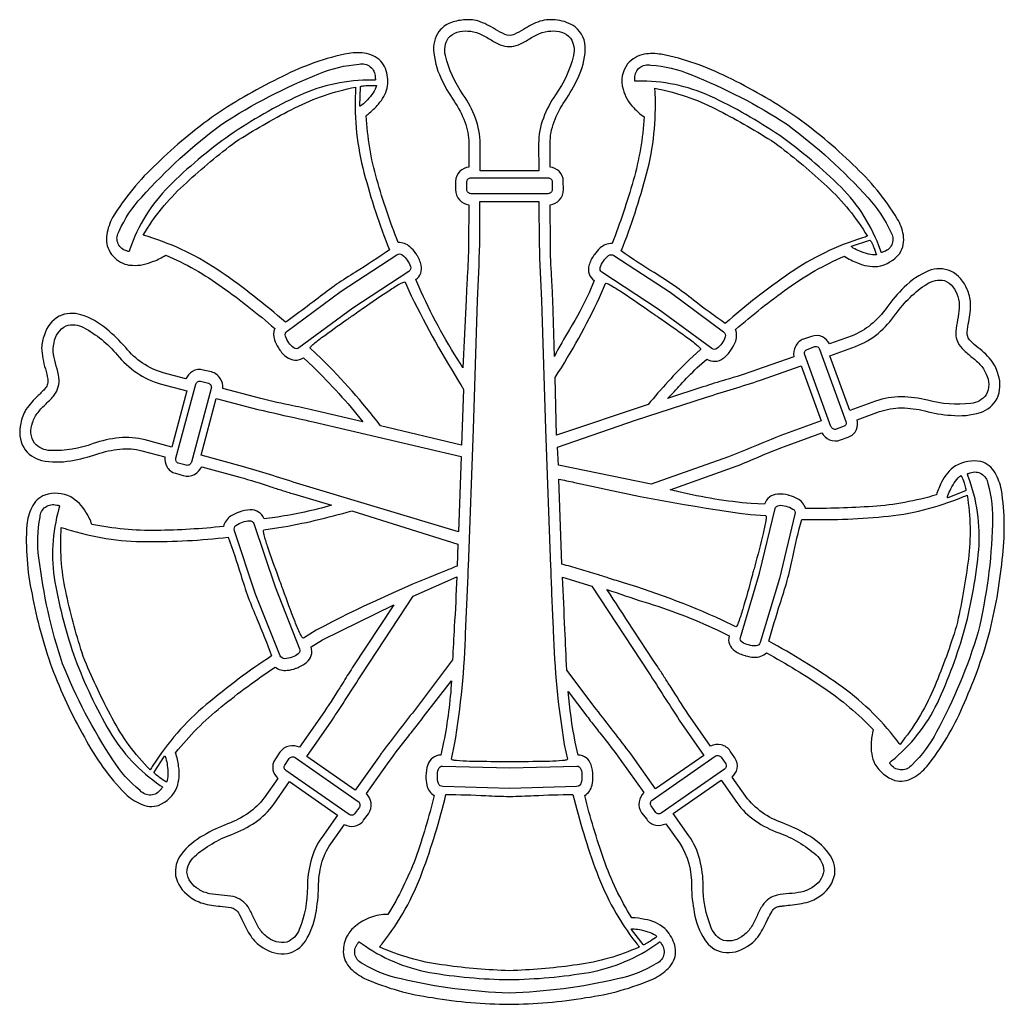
# Model space of a CAD drawing. Extents: x 0.54 to 8.04, y 2.16 to 9.66.
import ezdxf

# ---------------------------------------------------------------- set-up
doc = ezdxf.new("R2010")
doc.units = 0

msp = doc.modelspace()

# ---------------------------------------------------------------- linework, layer by layer
for points in [[(8.016799, 6.074139, 0.081611), (7.969132, 6.203271, 0.197337), (7.860215, 6.290778, 0.16446), (7.666882, 6.256917), (7.666882, 6.256917, 0.129958), (7.561934, 6.133077, 0.050717), (7.522549, 6.036222, -0.0554), (7.037014, 5.947691, -0.021352), (6.525937, 5.933306, 0.199268), (6.465227, 6.005875, 0.065626), (6.401949, 6.031058, -0.005754), (6.397965, 6.032167, -0.000996), (6.396737, 6.032503, 0.090721), (6.311488, 6.041191, 0.317891), (6.21416, 5.964444), (6.112049, 5.969861, -0.0388), (5.559895, 6.059946, 0.000561), (5.493937, 6.074139), (5.970465, 6.243389, 0.007373), (6.133837, 6.310513, -0.000001), (6.135187, 6.311083, -0.01361), (6.365299, 6.404528), (6.648493, 6.508778, 0.159477), (6.707875, 6.456319, 0.198231), (6.792799, 6.454611), (6.851354, 6.476278, 0.209893), (6.912944, 6.533323, 0.159267), (6.91941, 6.607639), (7.088243, 6.669917, -0.084815), (7.255535, 6.69801, -0.061619), (7.434076, 6.675333, 0.04541), (7.635066, 6.641819, 0.098727), (7.857493, 6.663139, 0.193821), (7.983907, 6.769151, 0.188557), (7.9933, 6.949954, 0.092549), (7.947209, 7.050734, 0.067092), (7.84116, 7.156028, -0.022462), (7.781243, 7.208833, -0.101021), (7.761233, 7.241131, -0.143568), (7.756743, 7.275167, -0.029288), (7.767632, 7.355056, 0.062673), (7.781749, 7.497998, 0.092028), (7.755801, 7.601337, 0.189618), (7.630943, 7.74082, 0.197138), (7.46266, 7.742333, 0.100104), (7.277326, 7.61708, 0.04473), (7.144076, 7.463389, -0.061185), (7.023747, 7.332892, -0.086259), (6.879937, 7.248083), (6.708382, 7.185806, 0.148956), (6.654434, 7.238611, 0.213226), (6.570882, 7.242667), (6.510965, 7.222361, 0.20184), (6.448, 7.16651, 0.153698), (6.436076, 7.088306), (6.15291, 6.988111, -0.019228), (5.915993, 6.912278, 0.005377), (5.744437, 6.858139), (5.474882, 6.770111, 0.010784), (5.573845, 6.874359, -0.017582), (5.69816, 7.003), (5.773049, 7.070722, 0.323463), (5.899149, 7.076642, 0.093853), (5.956854, 7.138417, -0.000257), (5.957238, 7.138925, 0.066768), (5.989855, 7.195877, 0.203392), (5.992243, 7.2955, -0.022024), (6.39201, 7.610983, -0.055652), (6.821382, 7.853361, 0.048454), (6.921202, 7.802236, 0.124418), (7.074632, 7.776167, 0.184321), (7.243465, 7.875028, 0.181056), (7.270392, 8.016073, 0.084295), (7.224382, 8.139056, 0.071035), (6.886566, 8.551208, 0.038849), (6.437437, 8.925778, 0.039063), (5.930806, 9.217052, 0.070193), (5.427215, 9.391556, 0.081298), (5.297295, 9.39199, 0.170068), (5.171271, 9.318444, 0.242112), (5.135854, 9.126167), (5.135854, 9.126167, 0.127435), (5.217819, 8.984177, 0.067704), (5.296521, 8.916278, -0.055556), (5.213983, 8.430868, -0.022344), (5.052799, 7.9495, 0.195188), (4.963078, 7.916604, 0.065125), (4.917629, 7.866063, -0.005892), (4.915299, 7.862833, -0.003382), (4.913883, 7.860771, 0.090123), (4.876782, 7.782799, 0.31617), (4.915299, 7.667861), (4.877187, 7.574417, -0.031125), (4.728203, 7.296222, 0.016192), (4.613049, 7.091028), (4.600799, 7.52025, 0.0076), (4.595657, 7.639417, -0.001899), (4.592632, 7.699, -0.016229), (4.583104, 7.945444), (4.581743, 8.244667, 0.153973), (4.651514, 8.282601, 0.201976), (4.682493, 8.361139), (4.681132, 8.423417, 0.211157), (4.648622, 8.500604, 0.153178), (4.580382, 8.533083), (4.580382, 8.711833, -0.087238), (4.61084, 8.877701, -0.063182), (4.693382, 9.035444, 0.044469), (4.793437, 9.212486, 0.101469), (4.848576, 9.428111, 0.246614), (4.77086, 9.600325, 0.128983), (4.636308, 9.651228, 0.112283), (4.503366, 9.643051, 0.054932), (4.377493, 9.581139, -0.031969), (4.306715, 9.543222, -0.231054), (4.23591, 9.543222, -0.031849), (4.165104, 9.581139, 0.059278), (4.030637, 9.64573, 0.095653), (3.921539, 9.653168, 0.076669), (3.818386, 9.629476, 0.105532), (3.747698, 9.581945, 0.195826), (3.694049, 9.428111, 0.101469), (3.749188, 9.212486, 0.044469), (3.849243, 9.035444, -0.059835), (3.931274, 8.877872, -0.0881), (3.962243, 8.713194), (3.962243, 8.533083, 0.153178), (3.894003, 8.500604, 0.211157), (3.861493, 8.423417), (3.860132, 8.361139, 0.201976), (3.891111, 8.282601, 0.153973), (3.960882, 8.244667), (3.959521, 7.945444, -0.016229), (3.949993, 7.699, -0.001899), (3.946968, 7.639417, 0.0076), (3.941826, 7.52025), (3.917326, 7.004361, -0.037119), (3.598743, 7.582556), (3.559243, 7.675972, 0.301767), (3.599902, 7.78481, 0.091705), (3.564714, 7.865503, -0.018186), (3.560604, 7.872306, -0.005121), (3.558448, 7.875274, 0.064663), (3.51335, 7.925072, 0.194715), (3.424465, 7.957611, -0.024349), (3.26176, 8.438812, -0.056379), (3.180743, 8.923056, -0.014505), (3.195263, 8.935944, 0.039768), (3.274087, 9.013011, 0.119374), (3.340049, 9.134306, 0.056712), (3.34433, 9.200424, 0.150717), (3.303299, 9.326583, 0.179702), (3.18238, 9.396906, 0.086401), (3.047326, 9.398333, 0.070252), (2.542715, 9.222649, 0.037041), (2.033021, 8.931194, 0.039182), (1.585934, 8.558146, 0.070701), (1.25016, 8.148556, 0.082627), (1.205233, 8.019514, 0.184584), (1.231076, 7.883139, 0.170887), (1.343778, 7.79359, 0.09837), (1.401271, 7.785667, 0.085521), (1.481954, 7.790196, 0.043105), (1.561493, 7.814872, 0.046297), (1.654521, 7.861472, -0.055529), (2.084073, 7.619104, -0.021542), (2.485021, 7.303611, 0.192527), (2.482424, 7.216747, 0.062848), (2.512409, 7.155551, -0.025398), (2.517715, 7.146528, 0.095817), (2.575566, 7.085434, 0.318352), (2.702854, 7.080194), (2.777743, 7.011139, -0.030019), (3.154882, 6.592722), (2.796799, 6.676694, 0.005441), (2.621943, 6.714454), (2.621188, 6.714611, -0.014725), (2.378826, 6.76875), (2.088826, 6.845944, 0.158547), (2.069767, 6.922101, 0.198443), (2.001688, 6.971861), (1.940437, 6.98675, 0.211895), (1.857552, 6.975757, 0.151012), (1.808354, 6.919056), (1.634104, 6.965111, -0.150279), (1.349549, 7.157361, 0.04293), (1.203184, 7.299372, 0.102196), (1.007799, 7.407861, 0.189666), (0.842559, 7.397098, 0.19815), (0.730614, 7.254629, 0.08894), (0.709351, 7.155915, 0.064932), (0.738215, 6.994889, -0.02376), (0.755938, 6.917694, -0.100732), (0.753469, 6.881969, -0.125699), (0.738215, 6.85, -0.037499), (0.68241, 6.791778, 0.047162), (0.590328, 6.686009, 0.09883), (0.550842, 6.579939, 0.190547), (0.572714, 6.395572, 0.197286), (0.709632, 6.298917, 0.099481), (0.93275, 6.296194, 0.044769), (1.130326, 6.346306, -0.058715), (1.305465, 6.384542, -0.086938), (1.473437, 6.372028), (1.647715, 6.324639, 0.153826), (1.66184, 6.251181, 0.20697), (1.728049, 6.200056), (1.787937, 6.182444, 0.19745), (1.872865, 6.191771, 0.152029), (1.928187, 6.248806), (2.218187, 6.170278, -0.018273), (2.455076, 6.097139, -0.002778), (2.540854, 6.070069, 0.002778), (2.626632, 6.043), (2.916632, 5.956333, -0.031605), (2.504076, 5.866972), (2.403326, 5.853417, 0.328739), (2.296972, 5.921795, 0.089478), (2.214076, 5.904861, -0.005966), (2.209954, 5.90332, 0.065226), (2.148432, 5.872558, 0.20063), (2.094271, 5.795194, -0.022492), (1.584566, 5.764726, -0.055277), (1.092215, 5.811444, 0.062768), (1.04691, 5.904236, 0.125937), (0.931549, 6.019972), (0.931549, 6.019972, 0.199897), (0.734132, 6.034861, 0.194724), (0.633726, 5.939406, 0.082475), (0.596632, 5.807389, 0.069738), (0.636292, 5.280326, 0.039202), (0.787243, 4.718722, 0.038093), (1.035378, 4.189448, 0.071253), (1.346826, 3.758694, 0.084048), (1.462469, 3.681444, 0.188803), (1.600049, 3.670694, 0.197785), (1.738937, 3.807444), (1.738938, 3.807444, 0.129867), (1.752764, 3.967702, 0.046924), (1.72941, 4.071472, -0.054644), (2.07675, 4.42117, -0.022008), (2.486382, 4.724139, 0.195868), (2.579392, 4.69969, 0.064626), (2.645291, 4.714909, -0.004781), (2.64841, 4.716, -0.004299), (2.65112, 4.717031, 0.090328), (2.726585, 4.760187, 0.311197), (2.76141, 4.877139), (2.847187, 4.931306), (3.39041, 5.198056), (3.074549, 4.717361, 0.008512), (2.999938, 4.600287, -0.000676), (2.979243, 4.567056, -0.012382), (2.844465, 4.359889), (2.67291, 4.113472, 0.158244), (2.593951, 4.122431, 0.200028), (2.52316, 4.075556), (2.489104, 4.024083, 0.216511), (2.470559, 3.942167, 0.155237), (2.50816, 3.8765), (2.403326, 3.728917, -0.087557), (2.283361, 3.612128, -0.058797), (2.125604, 3.529861, 0.045165), (1.941458, 3.441854, 0.098888), (1.771604, 3.296972, 0.199496), (1.729568, 3.134667, 0.189308), (1.832718, 2.979053, 0.094167), (1.935723, 2.924968, 0.057382), (2.069771, 2.902944, -0.022063), (2.148743, 2.893444, -0.093932), (2.182898, 2.877878, -0.118437), (2.207271, 2.852833, -0.023793), (2.242164, 2.784994, 0.000044), (2.244049, 2.781056, 0.057267), (2.31095, 2.661972, 0.097469), (2.397364, 2.585031, 0.186524), (2.58015, 2.542933, 0.198834), (2.717854, 2.637528, 0.099558), (2.796642, 2.846229, 0.043654), (2.817243, 3.047806, -0.063543), (2.840215, 3.224687, -0.088564), (2.911188, 3.378194), (3.01466, 3.524444, 0.15492), (3.089024, 3.512257, 0.209095), (3.160326, 3.556944), (3.197076, 3.607056, 0.203057), (3.217174, 3.689139, 0.153539), (3.182104, 3.760056), (3.355021, 4.003778, -0.015655), (3.504799, 4.200111, -0.002636), (3.541882, 4.247242, 0.01049), (3.615076, 4.342306), (3.830188, 4.618528, -0.033486), (3.770271, 4.152722), (3.748493, 4.053889, 0.317496), (3.649221, 3.980053, 0.090952), (3.635487, 3.89558, -0.001399), (3.635493, 3.894111, -0.002374), (3.635476, 3.891862, 0.066284), (3.642804, 3.825225, 0.200757), (3.698132, 3.745167, -0.025007), (3.555375, 3.26658, -0.047627), (3.344826, 2.838639, 0.113622), (3.212926, 2.816555, 0.080254), (3.099272, 2.751858, 0.097058), (3.036007, 2.677843, 0.11956), (3.006493, 2.556306, 0.198892), (3.062132, 2.429014, 0.082557), (3.173938, 2.350472, 0.069964), (3.686038, 2.206278, 0.038992), (4.268576, 2.1555, 0.038809), (4.85267, 2.206278, 0.069583), (5.367326, 2.350472, 0.081181), (5.479802, 2.429014, 0.200252), (5.536132, 2.556306, 0.141007), (5.495733, 2.679861, 0.048562), (5.454438, 2.733667), (5.454437, 2.733667, 0.130392), (5.302219, 2.802711, 0.0442), (5.202576, 2.814917, -0.055527), (4.990347, 3.258719, -0.022416), (4.844493, 3.745167, 0.200757), (4.899821, 3.825225, 0.066284), (4.907149, 3.891862, -0.002374), (4.907132, 3.894111, -0.001399), (4.907138, 3.89558, 0.090952), (4.893404, 3.980053, 0.317496), (4.794132, 4.053889), (4.772354, 4.152722, -0.02708), (4.717882, 4.538639), (4.860826, 4.350417, 0.01013), (4.93081, 4.259332, -0.003283), (4.969771, 4.209583, -0.019692), (5.119521, 4.011917), (5.293799, 3.768167, 0.151987), (5.258559, 3.69725, 0.199712), (5.277465, 3.615167), (5.316937, 3.565056, 0.220293), (5.386542, 3.519201, 0.155771), (5.461271, 3.531222), (5.566104, 3.384972, -0.151757), (5.657326, 3.055944, 0.044899), (5.678597, 2.854028, 0.099721), (5.758076, 2.647028, 0.202257), (5.896835, 2.551765, 0.18689), (6.080146, 2.595353, 0.096325), (6.161578, 2.667444, 0.051804), (6.231854, 2.790556, 0.000985), (6.239703, 2.806273, -0.019704), (6.268632, 2.860972, -0.164309), (6.294403, 2.890748, -0.08649), (6.324438, 2.901583, 0.004269), (6.350987, 2.904813, -0.01156), (6.407493, 2.911056, 0.053554), (6.549642, 2.936609, 0.095693), (6.648832, 2.990614, 0.190113), (6.747605, 3.145284, 0.200892), (6.702937, 3.305083, 0.101189), (6.533778, 3.449465, 0.041066), (6.350326, 3.537972, -0.150726), (6.071215, 3.738389), (5.967743, 3.885972, 0.153406), (6.004493, 3.950462, 0.208577), (5.98816, 4.032222), (5.952771, 4.083667, 0.201732), (5.881955, 4.131743, 0.159995), (5.802993, 4.122944), (5.631437, 4.366667, -0.011392), (5.498021, 4.575194, -0.007352), (5.450463, 4.648281, 0.009015), (5.399993, 4.7255), (5.399993, 4.7255, -0.00121), (5.013326, 5.315861, 0.007581), (5.293443, 5.221189, -0.03829), (5.851993, 5.007139), (5.943215, 4.961111, 0.316261), (5.986825, 4.847726, 0.091134), (6.065665, 4.811597, -0.004664), (6.068493, 4.810806, -0.000086), (6.068858, 4.810696, 0.066271), (6.13431, 4.799775, 0.206024), (6.229132, 4.832472, -0.023066), (6.664472, 4.566382, -0.054772), (7.040604, 4.2475, 0.047648), (7.0255, 4.144808, 0.131275), (7.054215, 3.984833), (7.054215, 3.984833, 0.169857), (7.205326, 3.86025, 0.197915), (7.343521, 3.880226, 0.081176), (7.449049, 3.967222, 0.07026), (7.72101, 4.422014, 0.038829), (7.921493, 4.969222, 0.038725), (8.02325, 5.543003, 0.070514)], [(3.919271, 9.083333, -0.097538), (3.783479, 9.38316, -0.205594), (3.805138, 9.514857, -0.240543), (3.954187, 9.568778, -0.099691), (4.04139, 9.549229, -0.032322), (4.121521, 9.506918, 0.032399), (4.201771, 9.464556, 0.194581), (4.339854, 9.464556, 0.032412), (4.420098, 9.506918, -0.032336), (4.500223, 9.549229, -0.099694), (4.587438, 9.568778, -0.240565), (4.736471, 9.514857, -0.205574), (4.758125, 9.38316, -0.097511), (4.622354, 9.083333, 0.061231), (4.529337, 8.906472, 0.09063), (4.493549, 8.711278), (4.494132, 8.503056), (4.047493, 8.503056), (4.048076, 8.711278, 0.09063), (4.012288, 8.906472, 0.061231)], [(1.380382, 7.907833), (1.374937, 7.890194, -0.207208), (1.371818, 7.888776, -0.083082), (1.367373, 7.88936, -0.038814), (1.35695, 7.893555, 0.024625), (1.350437, 7.896333, -0.492886), (1.299444, 8.044232, -0.083895), (1.471444, 8.303483, -0.050355), (2.081576, 8.860111, -0.050052), (2.820684, 9.243028, -0.082876), (3.125971, 9.316111, -0.493685), (3.248354, 9.218111, -0.029623), (3.250396, 9.204108, -0.058153), (3.250268, 9.197803, -0.101763), (3.249582, 9.195876, -0.261095), (3.248354, 9.195167), (3.227937, 9.195111, 0.110523), (2.672111, 9.078615, 0.040004), (2.142826, 8.776389, 0.040213), (1.677375, 8.385434, 0.11211)], [(5.246465, 9.188028), (5.22741, 9.187583, -0.310272), (5.225791, 9.189176, -0.071945), (5.225193, 9.193036, -0.027408), (5.22565, 9.203882, 0.01709), (5.226049, 9.210944, -0.489967), (5.348347, 9.309274, -0.083462), (5.652017, 9.237229, -0.050447), (6.387382, 8.856306, -0.050679), (7.001257, 8.297865, -0.083603), (7.174491, 8.037567, -0.493252), (7.123965, 7.889111, 0.022612), (7.116914, 7.886063, -0.032088), (7.107467, 7.88212, -0.089127), (7.103981, 7.881565, -0.332007), (7.102187, 7.882806), (7.095382, 7.900389, 0.111444), (6.795837, 8.379642, 0.040025), (6.328854, 8.772, 0.040089), (5.79991, 9.073003, 0.110269)], [(3.131993, 8.999083), (3.136104, 9.144083, -0.284373), (3.141536, 9.14845, -0.04845), (3.155547, 9.151389, -0.025639), (3.197833, 9.154028, -0.012254), (3.259187, 9.153639, -0.088157), (3.232868, 9.099091, -0.037908), (3.189549, 9.045028, -0.035721), (3.14925, 9.006631, -0.054899), (3.13649, 8.998052, -0.74239)], [(1.52016, 8.002722, -0.021033), (1.482104, 8.015083), (1.499104, 8.041611, -0.071919), (1.811406, 8.413608, -0.025333), (2.186271, 8.725083, -0.025166), (2.60984, 8.969656, -0.07162), (3.069326, 9.135083), (3.100188, 9.141833, -0.022547), (3.098854, 9.102056, 0.07681), (3.163844, 8.490635, 0.029377), (3.357187, 7.902444, -0.01544), (3.09924, 7.733132, 0.001825), (2.953771, 7.63975, 0.00187), (2.814975, 7.535175, -0.001853), (2.647484, 7.409019, -0.031609), (2.565243, 7.351028, 0.029264), (2.075649, 7.732875, 0.076113)], [(5.380549, 9.093194, -0.022613), (5.379299, 9.132972), (5.410076, 9.126222, -0.071515), (5.868399, 8.961573, -0.025299), (6.29091, 8.717778, -0.025203), (6.666903, 8.405528, -0.071972), (6.980354, 8.032694), (6.997215, 8.00625, -0.020197), (6.959299, 7.993778, 0.076148), (6.40374, 7.723976, 0.029246), (5.914076, 7.342111, -0.015596), (5.67286, 7.519996, 0.002042), (5.527826, 7.629194, 0.002091), (5.373268, 7.728572, -0.015618), (5.122215, 7.893528, 0.029428), (5.31558, 8.481736, 0.076795)], [(3.946465, 8.360861), (3.947354, 8.423639, -0.206028), (3.95676, 8.442774, -0.179897), (3.977771, 8.450222), (4.565965, 8.450222, -0.179779), (4.586965, 8.442774, -0.206101), (4.596382, 8.423639), (4.597243, 8.360861, -0.208029), (4.586531, 8.339212, -0.180742), (4.564549, 8.32975), (3.97916, 8.32975, -0.1806), (3.957187, 8.339212, -0.208078)], [(3.958604, 5.490444), (3.998021, 6.535778), (4.027521, 7.517472, 0.004475), (4.045576, 7.945361), (4.046771, 8.271694), (4.496104, 8.271694), (4.497299, 7.945361, 0.004523), (4.515382, 7.517472), (4.544854, 6.535778), (4.584271, 5.490444, 0.004), (4.602743, 5.049028, -0.000109), (4.605121, 5.000861, 0.035574), (4.688937, 4.135056), (4.712521, 4.022667, -0.331051), (4.703225, 4.016204, -0.039023), (4.675068, 4.01138, -0.018834), (4.577207, 4.005705, -0.007177), (4.320532, 4.003645, 0.000372), (4.274187, 4.003694, 0.00037), (4.227827, 4.003646, -0.007071), (3.968091, 4.005703, -0.018486), (3.868544, 4.011378, -0.038288), (3.839851, 4.016203, -0.328893), (3.830354, 4.022667), (3.853937, 4.135056, 0.035574), (3.937754, 5.000861, -0.000109), (3.940132, 5.049028, 0.004)], [(6.876431, 7.929542), (7.014847, 7.975236, -0.285415), (7.02081, 7.97169, -0.048866), (7.028373, 7.959647, -0.025853), (7.045347, 7.921125, -0.012352), (7.066014, 7.863764, -0.000136), (7.066014, 7.863764, -0.087529), (7.005446, 7.869589, -0.037824), (6.939535, 7.891486, -0.035793), (6.889467, 7.915967, -0.05522), (6.876996, 7.924961, -0.744231)], [(2.668132, 7.155917, -0.324288), (2.629208, 7.155663, -0.095584), (2.592493, 7.194889, -0.088335), (2.565868, 7.244976, -0.345161), (2.579826, 7.283583), (2.988993, 7.588028), (3.414049, 7.864528, -0.340358), (3.455253, 7.864316, -0.087716), (3.493521, 7.822417, -0.095272), (3.517969, 7.774646, -0.326586), (3.504354, 7.73825), (3.080076, 7.458417)], [(4.986632, 7.816222, -0.087878), (5.024896, 7.858194, -0.340078), (5.06616, 7.858417), (5.493715, 7.580111), (5.900382, 7.277472, -0.3442), (5.914267, 7.238896, -0.08794), (5.887715, 7.188778, -0.095432), (5.850972, 7.149563, -0.324623), (5.812021, 7.149889), (5.40241, 7.450694), (4.975799, 7.732222, -0.32759), (4.962153, 7.768514, -0.096211)], [(2.838215, 7.0745), (2.753799, 7.153028, -0.321594), (2.757026, 7.162586, -0.041661), (2.774318, 7.180188, -0.020267), (2.84108, 7.233538, -0.007449), (3.033156, 7.370912, 0.001501), (3.106437, 7.422472, 0.000723), (3.158258, 7.45849, -0.007445), (3.362805, 7.597992, -0.01987), (3.441644, 7.645904, -0.041074), (3.465989, 7.657015, -0.330909), (3.476771, 7.65675), (3.523049, 7.551111, 0.022877), (3.908671, 6.860984, -0.005566), (3.921965, 6.838889), (3.906993, 6.415056), (3.290243, 6.562667, 0.03254)], [(6.906215, 7.166028, 0.089969), (7.078427, 7.266233, 0.061028), (7.213743, 7.413667, -0.097166), (7.450587, 7.643076, -0.203474), (7.582427, 7.667878, -0.241663), (7.684326, 7.547028, -0.100649), (7.695688, 7.458808, -0.032606), (7.683123, 7.369453, 0.032636), (7.670549, 7.28, 0.086087), (7.676633, 7.217259, 0.109024), (7.717771, 7.150944, 0.032452), (7.785207, 7.090497, -0.032436), (7.852609, 7.030083, -0.100494), (7.90091, 6.95525, -0.242819), (7.900957, 6.797513, -0.203988), (7.783934, 6.732226, -0.096625), (7.454187, 6.756556, 0.060816), (7.255257, 6.783017, 0.089798), (7.058576, 6.749667), (6.862021, 6.677889), (6.709299, 7.095361)], [(4.957187, 7.540472), (5.002104, 7.646083, -0.321923), (5.014436, 7.645796, -0.037562), (5.042485, 7.632424, -0.018251), (5.132256, 7.577051, -0.007136), (5.35214, 7.426183, 0.000157), (5.376521, 7.409111, 0.000156), (5.401444, 7.391882, -0.007045), (5.617557, 7.23948, -0.018215), (5.699175, 7.1758, -0.037985), (5.720875, 7.154721, -0.339612), (5.725076, 7.143722), (5.64066, 7.065194, 0.027938), (5.327521, 6.723972), (4.63041, 6.489722), (4.619521, 6.931139, 0.034726)], [(1.699799, 6.3995), (1.497715, 6.453972, 0.089595), (1.298833, 6.470101, 0.060836), (1.102993, 6.4265, -0.096727), (0.776684, 6.373687, -0.203819), (0.654395, 6.428602, -0.242725), (0.640604, 6.58575, -0.100496), (0.682157, 6.664433, -0.032417), (0.743991, 6.730455, 0.032504), (0.80591, 6.796583, 0.192487), (0.841632, 6.929222, 0.032633), (0.821256, 7.017282, -0.032534), (0.800896, 7.105223, -0.100565), (0.804437, 7.194083, -0.241912), (0.895387, 7.323261, -0.203361), (1.02891, 7.309962, -0.097061), (1.284965, 7.101944, 0.061074), (1.432684, 6.966795, 0.089893), (1.613049, 6.881917), (1.81541, 6.828611)], [(6.537437, 7.144389), (6.597021, 7.165028, -0.203609), (6.61833, 7.162757, -0.180952), (6.632576, 7.145694), (6.833632, 6.595944, -0.182883), (6.83384, 6.573802, -0.206062), (6.818965, 6.558472), (6.759993, 6.536278, -0.206961), (6.735878, 6.538778, -0.1829), (6.71941, 6.556111), (6.51916, 7.103139, -0.182692), (6.520622, 7.126951, -0.206292)], [(5.771215, 6.781278, 0.008999), (6.18241, 6.909917), (6.491465, 7.019583), (6.645299, 6.599833), (6.337604, 6.487444, 0.004522), (6.040851, 6.367053, -0.000551), (5.938688, 6.324972), (5.34916, 6.116444), (4.64391, 6.261333), (4.637104, 6.398083), (5.230715, 6.603889)], [(1.849465, 6.284556, -0.181303), (1.834559, 6.265906, -0.205325), (1.810715, 6.261194), (1.750049, 6.27825, -0.205023), (1.733844, 6.292274, -0.182568), (1.732076, 6.314361), (1.884299, 6.879417, -0.180953), (1.896983, 6.897698, -0.204948), (1.918021, 6.90175), (1.979215, 6.886361, -0.206707), (1.997451, 6.870458, -0.182829), (2.000938, 6.846889)], [(2.650326, 6.125306, 0.005948), (2.23916, 6.252583), (1.923299, 6.337889), (2.039021, 6.769833), (2.356243, 6.687222, 0.005126), (2.672568, 6.61546, -0.00056), (2.776965, 6.592444), (3.904271, 6.328417), (3.882493, 5.754278)], [(5.99416, 5.031222), (5.890687, 5.081333, 0.034786), (5.087287, 5.382465, -0.000194), (5.02616, 5.402222, 0.010973), (4.940382, 5.429306, 0.002538), (4.804474, 5.469585, -0.002484), (4.670799, 5.509194), (4.646299, 6.156444, -0.000534), (4.76662, 6.130989, 0.022759), (6.107187, 5.885639), (6.221549, 5.8775, -0.342569), (6.22574, 5.866883, -0.041158), (6.223313, 5.838357, -0.019793), (6.203538, 5.742059, -0.007547), (6.13885, 5.493842, 0.000341), (6.127604, 5.452333, 0.000207), (6.118461, 5.418408, -0.006795), (6.04759, 5.164484, -0.017546), (6.015289, 5.066625, -0.036368), (6.002902, 5.039099, -0.32543)], [(7.840132, 4.991833, -0.050594), (7.522556, 4.229854, -0.084156), (7.336202, 3.980372, -0.486816), (7.178437, 3.977667, 0.020353), (7.173957, 3.982812, -0.033311), (7.167098, 3.990981, -0.091086), (7.16544, 3.994367, -0.334399), (7.166187, 3.996611), (7.179799, 4.008806, 0.111454), (7.529538, 4.450392, 0.040552), (7.739382, 5.018917, 0.039864), (7.844049, 5.61809, 0.112541), (7.763882, 6.176639), (7.758437, 6.19425, -0.383321), (7.758635, 6.196295, -0.099804), (7.76149, 6.198128, -0.032724), (7.771298, 6.201347, 0.023029), (7.778854, 6.203722, -0.489433), (7.913456, 6.121954, -0.083667), (7.948878, 5.811559, -0.050567)], [(6.246826, 4.92075, -0.015631), (6.332409, 5.207199, 0.002102), (6.386687, 5.382528, 0.002132), (6.428016, 5.56232, -0.015616), (6.496993, 5.849444, 0.029127), (7.118937, 5.86992, 0.076026), (7.718882, 6.018333, -0.021893), (7.756076, 6.033056), (7.760188, 6.002, -0.072288), (7.761, 5.516049, -0.02534), (7.674771, 5.036472, -0.025506), (7.508747, 4.579625, -0.072008), (7.264076, 4.160444), (7.244854, 4.135611, -0.022222), (7.220219, 4.166735), (7.220104, 4.166889, 0.076399), (6.775142, 4.593757, 0.029201)], [(1.617243, 3.792806, -0.488959), (1.460027, 3.783013, -0.083164), (1.252014, 4.017073, -0.050471), (0.86841, 4.750111, -0.050372), (0.688861, 5.556132, -0.084515), (0.697441, 5.866338, -0.490298), (0.824854, 5.957944, 0.016918), (0.830169, 5.957172, -0.045688), (0.841121, 5.955143, -0.099435), (0.84508, 5.953072, -0.223858), (0.846632, 5.949806), (0.841187, 5.932222, 0.111045), (0.810215, 5.371646, 0.04014), (0.965076, 4.786694, 0.040399), (1.225295, 4.235587, 0.110476), (1.61316, 3.822583), (1.629493, 3.813111, -0.282635), (1.629637, 3.810425, -0.058475), (1.627433, 3.806203, -0.024032), (1.620105, 3.796437, 0.00675)], [(6.180493, 4.911306, -0.342288), (6.148785, 4.885104, -0.087256), (6.092326, 4.892778, -0.095127), (6.042774, 4.913705, -0.327051), (6.029743, 4.950278), (6.174604, 5.438583), (6.293965, 5.930833, -0.325767), (6.323611, 5.95601, -0.094898), (6.377049, 5.9495, -0.087518), (6.429809, 5.928083, -0.343992), (6.444132, 5.889667), (6.328215, 5.397861)], [(2.800632, 5.005139), (2.702604, 4.945556, -0.343374), (2.693126, 4.952015, -0.03977), (2.678601, 4.977287, -0.019073), (2.63889, 5.069105, -0.007308), (2.548232, 5.311681, 0.000263), (2.53516, 5.347694, 0.000755), (2.512686, 5.409609, -0.007138), (2.429805, 5.644073, -0.019169), (2.403454, 5.732597, -0.04019), (2.398826, 5.758796, -0.346461), (2.401715, 5.768806), (2.514715, 5.786417, 0.031088), (3.070215, 5.915056), (3.878937, 5.6605), (3.873493, 5.493944, -0.000399), (3.784812, 5.456994, 0.028251)], [(2.460326, 4.809667, 0.029212), (1.962698, 4.438101, 0.076429), (1.556799, 3.974306, -0.02388), (1.534854, 3.940972), (1.513576, 3.964028, -0.072055), (1.232625, 4.361681, -0.025276), (1.026715, 4.803667, -0.025519), (0.899222, 5.272642, -0.072264), (0.857938, 5.755639), (0.859326, 5.786917, -0.022666), (0.897632, 5.775417, 0.076007), (1.508326, 5.679573, 0.029118), (2.129688, 5.713083, -0.015554), (2.225243, 5.428237, 0.002057), (2.281465, 5.254972, 0.002085), (2.35042, 5.086317, -0.015694)], [(2.616104, 4.800167, -0.087744), (2.560556, 4.787594, -0.342805), (2.526715, 4.811), (2.337965, 5.279889), (2.178299, 5.762694, -0.343924), (2.189194, 5.802264, -0.087823), (2.239882, 5.828167, -0.095093), (2.292556, 5.839299, -0.325202), (2.324271, 5.816806), (2.487299, 5.334167), (2.673326, 4.862778, -0.329048), (2.663632, 4.825316, -0.094547)], [(3.547576, 4.393472, 0.006274), (3.303066, 4.07592, -0.00003), (3.28616, 4.053583), (3.09691, 3.786861), (2.729299, 4.044111), (2.915826, 4.312222, 0.005305), (3.148632, 4.672389), (3.539382, 5.264111), (3.870243, 5.410361, -0.006379), (3.851231, 5.029859, 0.002895), (3.837549, 4.779361)], [(5.332826, 4.681139, 0.004755), (5.564271, 4.320972), (5.75216, 4.0515), (5.383187, 3.795583), (5.195326, 4.062333, 0.003354), (4.932549, 4.403556), (4.70791, 4.701444, -0.000158), (4.693579, 5.011779, 0.000262), (4.675215, 5.408278), (4.898493, 5.339222)], [(5.837965, 4.045111, -0.178758), (5.8615, 4.049858, -0.207617), (5.882743, 4.03825), (5.918215, 3.986389, -0.207501), (5.921569, 3.965344, -0.179075), (5.908715, 3.947278), (5.426799, 3.61175, -0.179766), (5.405316, 3.605802, -0.2057), (5.386521, 3.616167), (5.349715, 3.667056, -0.209603), (5.345934, 3.690858, -0.182354), (5.358465, 3.711139)], [(3.128326, 3.657028), (3.091437, 3.606111, -0.205228), (3.072694, 3.595781, -0.179613), (3.051243, 3.601639), (2.569382, 3.937167, -0.180844), (2.55649, 3.955274, -0.205449), (2.559826, 3.976361), (2.595326, 4.028194, -0.207037), (2.616559, 4.039858, -0.181085), (2.640021, 4.035083), (3.119576, 3.701194, -0.182085), (3.132108, 3.680892, -0.208883)], [(4.783493, 3.969667, -0.325607), (4.815635, 3.947719, -0.096023), (4.823132, 3.894667, -0.088396), (4.81599, 3.838448, -0.341859), (4.782326, 3.81475), (4.274715, 3.798806), (3.76391, 3.81475, -0.341919), (3.730271, 3.838448, -0.088346), (3.723132, 3.894667, -0.095969), (3.730625, 3.947719, -0.325667), (3.762743, 3.969667), (4.274493, 3.956917)], [(2.842021, 3.426528, 0.090544), (2.758743, 3.246181, 0.061387), (2.732965, 3.04825, -0.097671), (2.67126, 2.725205, -0.204528), (2.577571, 2.629684, -0.240354), (2.42441, 2.670556, -0.100285), (2.364173, 2.736377, -0.032554), (2.322897, 2.816822, 0.032441), (2.281687, 2.897167, 0.1848), (2.168576, 2.975889, 0.032351), (2.078402, 2.986979, -0.032252), (1.988376, 2.998039, -0.099746), (1.90566, 3.031778, -0.242076), (1.814684, 3.160946, -0.205234), (1.872899, 3.281167, -0.096887), (2.156993, 3.449306, 0.060798), (2.335208, 3.541115, 0.090203), (2.477132, 3.680611), (2.596715, 3.851556), (2.962576, 3.59675)], [(6.002187, 3.692417, 0.090055), (6.144066, 3.552962, 0.060978), (6.322215, 3.461194, -0.096944), (6.606392, 3.293045, -0.205239), (6.66461, 3.1728, -0.242009), (6.573632, 3.043583, -0.099747), (6.490994, 3.00991, -0.032209), (6.400999, 2.99887, 0.032377), (6.310743, 2.987778, 0.190086), (6.197549, 2.908972, 0.032787), (6.156243, 2.828464, -0.032602), (6.115053, 2.748133, -0.100503), (6.05491, 2.682444, -0.240354), (5.901749, 2.641572, -0.204528), (5.808059, 2.737094, -0.097671), (5.746354, 3.060139, 0.061353), (5.720552, 3.258062, 0.090584), (5.637271, 3.438361), (5.516715, 3.608556), (5.882576, 3.863444)], [(5.235187, 2.622917, -0.022599), (5.259104, 2.591056), (5.230021, 2.579056, -0.071591), (4.758236, 2.452458, -0.025101), (4.27016, 2.411194, -0.025247), (3.783444, 2.452458, -0.071535), (3.313021, 2.579056), (3.283937, 2.591056, -0.022573), (3.307882, 2.622917, 0.076629), (3.607312, 3.160868, 0.029407), (3.78816, 3.753028, -0.015395), (4.090218, 3.744867, 0.002032), (4.272882, 3.738139, 0.002081), (4.45647, 3.74493, -0.015556), (4.754882, 3.753028, 0.029415), (4.935743, 3.160868, 0.076621)], [(5.414799, 2.631333, -0.299168), (5.417302, 2.631111, -0.082358), (5.420156, 2.628342, -0.031936), (5.426096, 2.619158, 0.019215), (5.429771, 2.61325, -0.494024), (5.385402, 2.462905, -0.082935), (5.093156, 2.348639, -0.050091), (4.268437, 2.241194, -0.050406), (3.446427, 2.348639, -0.083527), (3.156043, 2.462905, -0.492663), (3.112521, 2.61325, 0.019215), (3.116196, 2.619158, -0.031936), (3.122136, 2.628342, -0.082358), (3.12499, 2.631111, -0.299168), (3.127493, 2.631333), (3.142465, 2.620361, 0.110482), (3.662045, 2.398941, 0.040013), (4.268437, 2.344083, 0.039663), (4.877528, 2.398941, 0.110722), (5.399826, 2.620361)]]:
    msp.add_lwpolyline(points, format="xyb", close=True)
for points in [[(7.710993, 6.184444, -0.01227), (7.732247, 6.127253, -0.025696), (7.744169, 6.086862, -0.04864), (7.746183, 6.072788, -0.286203), (7.743937, 6.06625), (7.608271, 6.01275, -0.736745), (7.605729, 6.016637, -0.055752), (7.609458, 6.031515, -0.036158), (7.631976, 6.082306, -0.03816), (7.668322, 6.141242, -0.08808), (7.710993, 6.184444)], [(1.66041, 3.846472, -0.012174), (1.610042, 3.881233, -0.0255), (1.576996, 3.907539, -0.048314), (1.567232, 3.917923, -0.286307), (1.565299, 3.924556), (1.645549, 4.045833, -0.736027), (1.649847, 4.044092, -0.055361), (1.655355, 4.029769, -0.036044), (1.666187, 3.975299, -0.038175), (1.670416, 3.906255, -0.088319), (1.66041, 3.846472)], [(5.394437, 2.672083, -0.012185), (5.34441, 2.636892, -0.025485), (5.308281, 2.615001, -0.048151), (5.29514, 2.609427, -0.283567), (5.288215, 2.609889), (5.201076, 2.726333, -0.738098), (5.204198, 2.729775, -0.0551), (5.219613, 2.73004, -0.035809), (5.274767, 2.721552, -0.037873), (5.341416, 2.701892, -0.087757), (5.394437, 2.672083)]]:
    msp.add_lwpolyline(points, format="xyb")

doc.saveas('drawing.dxf')
